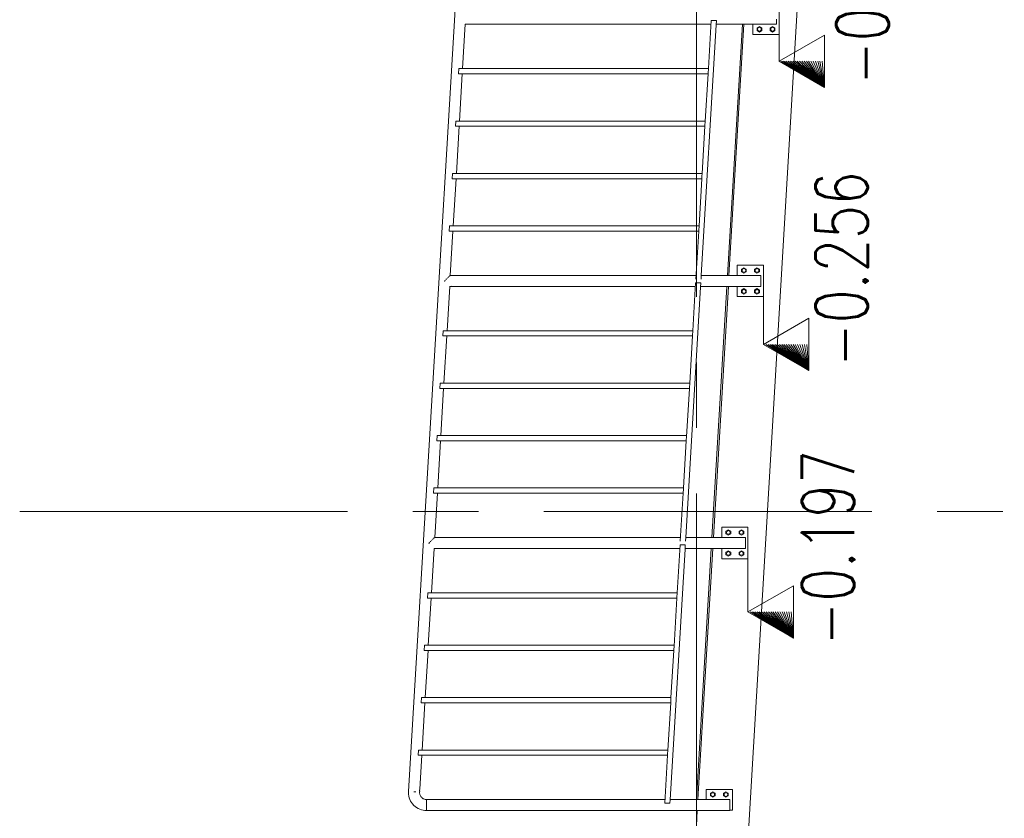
# Model space of a CAD drawing. Header units: millimetres. Extents: x 6807 to 7919, y 15387 to 15883.
# Tile 109 of 120: x 7708 to 7746, y 15581 to 15612. Entities that reach past the tile are written whole.
import ezdxf

# ---------------------------------------------------------------- set-up
doc = ezdxf.new("R2010")
doc.units = ezdxf.units.MM
doc.header["$LTSCALE"] = 10
doc.linetypes.add('MITTE', pattern=[2, 1.25, -0.25, 0.25, -0.25])
for name, color, linetype, lineweight in [('PS_Elev_flag', 4, 'Continuous', 13), ('PS_Object', 30, 'Continuous', 13), ('PS_SOLID', 7, 'Continuous', 30)]:
    doc.layers.add(name, color=color, linetype=linetype, lineweight=lineweight)
doc.styles.add('simplex', font='simplex.shx', dxfattribs={"width": 0.75})

# ---------------------------------------------------------------- blocks, each defined once
blk = doc.blocks.new('*X344')
at = {"color": 4}
for p, q in [((7735.747, 15592.375), (7735.747, 15589.144, -6.61)), ((7737.479, 15590.144, -6.61), (7735.747, 15589.144, -6.61)), ((7737.479, 15588.144, -6.61), (7737.479, 15590.144, -6.61)), ((7735.747, 15589.144, -6.61), (7737.479, 15588.144, -6.61)), ((7737.479, 15588.144, -6.61), (7735.747, 15589.144, -6.61)), ((7737.479, 15588.144, -6.61), (7735.834, 15589.144, -6.61)), ((7737.479, 15588.144, -6.61), (7735.92, 15589.144, -6.61)), ((7737.479, 15588.144, -6.61), (7736.007, 15589.144, -6.61)), ((7737.479, 15588.144, -6.61), (7736.093, 15589.144, -6.61)), ((7737.479, 15588.144, -6.61), (7736.18, 15589.144, -6.61)), ((7737.479, 15588.144, -6.61), (7736.267, 15589.144, -6.61)), ((7737.479, 15588.144, -6.61), (7736.353, 15589.144, -6.61)), ((7737.479, 15588.144, -6.61), (7736.44, 15589.144, -6.61)), ((7737.479, 15588.144, -6.61), (7736.526, 15589.144, -6.61)), ((7737.479, 15588.144, -6.61), (7736.613, 15589.144, -6.61)), ((7737.479, 15588.144, -6.61), (7736.7, 15589.144, -6.61)), ((7737.479, 15588.144, -6.61), (7736.786, 15589.144, -6.61)), ((7737.479, 15588.144, -6.61), (7736.873, 15589.144, -6.61)), ((7737.479, 15588.144, -6.61), (7736.959, 15589.144, -6.61)), ((7737.479, 15588.144, -6.61), (7737.046, 15589.144, -6.61)), ((7737.479, 15588.144, -6.61), (7737.133, 15589.144, -6.61)), ((7737.479, 15588.144, -6.61), (7737.219, 15589.144, -6.61)), ((7737.479, 15588.144, -6.61), (7737.306, 15589.144, -6.61)), ((7737.479, 15588.144, -6.61), (7737.392, 15589.144, -6.61)), ((7737.479, 15588.144, -6.61), (7737.479, 15589.144, -6.61))]:
    blk.add_line(p, q, dxfattribs=at)
at = {"color": 2, "style": 'simplex', "width": 0.75}
blk.add_text('-0.197', height=2, rotation=90, dxfattribs=at).set_placement((7739.798, 15587.863, -6.61))
blk = doc.blocks.new('*X345')
at = {"color": 4}
for p, q in [((7736.341, 15602.375), (7736.341, 15599.353, -6.61)), ((7738.073, 15600.353, -6.61), (7736.341, 15599.353, -6.61)), ((7738.073, 15598.353, -6.61), (7738.073, 15600.353, -6.61)), ((7736.341, 15599.353, -6.61), (7738.073, 15598.353, -6.61)), ((7738.073, 15598.353, -6.61), (7736.341, 15599.353, -6.61)), ((7738.073, 15598.353, -6.61), (7736.428, 15599.353, -6.61)), ((7738.073, 15598.353, -6.61), (7736.514, 15599.353, -6.61)), ((7738.073, 15598.353, -6.61), (7736.601, 15599.353, -6.61)), ((7738.073, 15598.353, -6.61), (7736.687, 15599.353, -6.61)), ((7738.073, 15598.353, -6.61), (7736.774, 15599.353, -6.61)), ((7738.073, 15598.353, -6.61), (7736.861, 15599.353, -6.61)), ((7738.073, 15598.353, -6.61), (7736.947, 15599.353, -6.61)), ((7738.073, 15598.353, -6.61), (7737.034, 15599.353, -6.61)), ((7738.073, 15598.353, -6.61), (7737.12, 15599.353, -6.61)), ((7738.073, 15598.353, -6.61), (7737.207, 15599.353, -6.61)), ((7738.073, 15598.353, -6.61), (7737.294, 15599.353, -6.61)), ((7738.073, 15598.353, -6.61), (7737.38, 15599.353, -6.61)), ((7738.073, 15598.353, -6.61), (7737.467, 15599.353, -6.61)), ((7738.073, 15598.353, -6.61), (7737.553, 15599.353, -6.61)), ((7738.073, 15598.353, -6.61), (7737.64, 15599.353, -6.61)), ((7738.073, 15598.353, -6.61), (7737.727, 15599.353, -6.61)), ((7738.073, 15598.353, -6.61), (7737.813, 15599.353, -6.61)), ((7738.073, 15598.353, -6.61), (7737.9, 15599.353, -6.61)), ((7738.073, 15598.353, -6.61), (7737.986, 15599.353, -6.61)), ((7738.073, 15598.353, -6.61), (7738.073, 15599.353, -6.61))]:
    blk.add_line(p, q, dxfattribs=at)
at = {"color": 2, "style": 'simplex', "width": 0.75}
blk.add_text('-0.256', height=2, rotation=90, dxfattribs=at).set_placement((7740.318, 15598.494, -6.61))
blk = doc.blocks.new('*X346')
at = {"color": 4}
for p, q in [((7736.935, 15612.375), (7736.935, 15610.155, -6.61)), ((7738.667, 15611.155, -6.61), (7736.935, 15610.155, -6.61)), ((7738.667, 15609.155, -6.61), (7738.667, 15611.155, -6.61)), ((7736.935, 15610.155, -6.61), (7738.667, 15609.155, -6.61)), ((7738.667, 15609.155, -6.61), (7736.935, 15610.155, -6.61)), ((7738.667, 15609.155, -6.61), (7737.022, 15610.155, -6.61)), ((7738.667, 15609.155, -6.61), (7737.108, 15610.155, -6.61)), ((7738.667, 15609.155, -6.61), (7737.195, 15610.155, -6.61)), ((7738.667, 15609.155, -6.61), (7737.281, 15610.155, -6.61)), ((7738.667, 15609.155, -6.61), (7737.368, 15610.155, -6.61)), ((7738.667, 15609.155, -6.61), (7737.455, 15610.155, -6.61)), ((7738.667, 15609.155, -6.61), (7737.541, 15610.155, -6.61)), ((7738.667, 15609.155, -6.61), (7737.628, 15610.155, -6.61)), ((7738.667, 15609.155, -6.61), (7737.714, 15610.155, -6.61)), ((7738.667, 15609.155, -6.61), (7737.801, 15610.155, -6.61)), ((7738.667, 15609.155, -6.61), (7737.888, 15610.155, -6.61)), ((7738.667, 15609.155, -6.61), (7737.974, 15610.155, -6.61)), ((7738.667, 15609.155, -6.61), (7738.061, 15610.155, -6.61)), ((7738.667, 15609.155, -6.61), (7738.148, 15610.155, -6.61)), ((7738.667, 15609.155, -6.61), (7738.234, 15610.155, -6.61)), ((7738.667, 15609.155, -6.61), (7738.321, 15610.155, -6.61)), ((7738.667, 15609.155, -6.61), (7738.407, 15610.155, -6.61)), ((7738.667, 15609.155, -6.61), (7738.494, 15610.155, -6.61)), ((7738.667, 15609.155, -6.61), (7738.581, 15610.155, -6.61)), ((7738.667, 15609.155, -6.61), (7738.667, 15610.155, -6.61))]:
    blk.add_line(p, q, dxfattribs=at)
at = {"color": 2, "style": 'simplex', "width": 0.75}
blk.add_text('-0.316', height=2, rotation=90, dxfattribs=at).set_placement((7741.116, 15609.249, -6.61))

msp = doc.modelspace()

# ---------------------------------------------------------------- linework, layer by layer
at = {"layer": 'PS_Object', "color": 5, "linetype": 'MITTE'}
for p, q in [((7733.779, 15501.166), (7733.779, 15744.157)), ((7707.966, 15592.97, -0.807), (7767.669, 15592.97, -0.807))]:
    msp.add_line(p, q, dxfattribs=at)
at = {"layer": 'PS_SOLID', "color": 253, "linetype": 'Continuous', "lineweight": 13, "extrusion": (-1, 6.12323e-17, 0)}
for p, q in [((7735.783, 15580.977, -6.61), (7744.802, 15733.361, -6.61)), ((7735.537, 15611.564, -6.61), (7734.968, 15601.987, -6.61)), ((7735.59, 15611.564, -6.61), (7735.023, 15601.987, -6.61)), ((7734.943, 15601.564, -6.61), (7734.374, 15591.987, -6.61)), ((7734.998, 15601.564, -6.61), (7734.431, 15591.987, -6.61)), ((7734.349, 15591.564, -6.61), (7733.78, 15581.986, -6.61)), ((7734.406, 15591.564, -6.61), (7733.839, 15581.986, -6.61)), ((7733.779, 15581.563, -6.61), (7733.779, 15580.977, -6.61)), ((7733.814, 15581.563, -6.61), (7733.779, 15580.977, -6.61))]:
    msp.add_line(p, q, dxfattribs=at)
at = {"layer": 'PS_SOLID', "color": 133, "linetype": 'Continuous', "lineweight": 13, "extrusion": (-1, 6.12323e-17, 0)}
for p, q in [((7726.307, 15641.336, -6.61), (7722.799, 15582.296, -6.61)), ((7736.935, 15611.175, -6.61), (7736.935, 15612.375, -6.61)), ((7734.345, 15611.706, -6.61), (7734.236, 15609.875, -6.61)), ((7734.545, 15611.706, -6.61), (7734.345, 15611.706, -6.61)), ((7734.535, 15611.539, -6.61), (7734.545, 15611.706, -6.61)), ((7736.835, 15611.721, -6.61), (7736.835, 15611.764, -6.61)), ((7736.835, 15611.681, -6.61), (7736.835, 15611.721, -6.61)), ((7724.861, 15609.875, -6.61), (7724.962, 15611.564, -6.61)), ((7724.961, 15611.564, -6.61), (7725.016, 15611.564, -6.61)), ((7725.016, 15611.564, -6.61), (7725.021, 15611.566, -6.61)), ((7725.018, 15611.564, -6.61), (7725.028, 15611.566, -6.61)), ((7725.021, 15611.566, -6.61), (7725.047, 15611.568, -6.61)), ((7725.04, 15611.567, -6.61), (7725.053, 15611.567, -6.61)), ((7725.047, 15611.568, -6.61), (7725.072, 15611.566, -6.61)), ((7725.066, 15611.566, -6.61), (7725.076, 15611.564, -6.61)), ((7725.072, 15611.566, -6.61), (7725.078, 15611.564, -6.61)), ((7725.078, 15611.564, -6.61), (7734.337, 15611.564, -6.61)), ((7733.967, 15601.978, -6.61), (7734.535, 15611.539, -6.61)), ((7734.537, 15611.564, -6.61), (7736.835, 15611.564, -6.61)), ((7735.935, 15611.564, -6.61), (7735.935, 15611.362, -6.61)), ((7735.935, 15611.362, -6.61), (7735.935, 15611.175, -6.61)), ((7736.185, 15611.479, -6.61), (7736.095, 15611.427, -6.61)), ((7736.095, 15611.427, -6.61), (7736.095, 15611.323, -6.61)), ((7736.275, 15611.427, -6.61), (7736.185, 15611.479, -6.61)), ((7736.275, 15611.323, -6.61), (7736.275, 15611.427, -6.61)), ((7736.685, 15611.479, -6.61), (7736.595, 15611.427, -6.61)), ((7736.595, 15611.427, -6.61), (7736.595, 15611.323, -6.61)), ((7736.775, 15611.427, -6.61), (7736.685, 15611.479, -6.61)), ((7736.775, 15611.323, -6.61), (7736.775, 15611.427, -6.61)), ((7736.835, 15611.645, -6.61), (7736.835, 15611.681, -6.61)), ((7736.835, 15611.614, -6.61), (7736.835, 15611.645, -6.61)), ((7736.835, 15611.589, -6.61), (7736.835, 15611.614, -6.61)), ((7736.835, 15611.572, -6.61), (7736.835, 15611.589, -6.61)), ((7736.835, 15611.564, -6.61), (7736.835, 15611.572, -6.61)), ((7735.935, 15611.175, -6.61), (7736.935, 15611.175, -6.61)), ((7736.095, 15611.323, -6.61), (7736.185, 15611.271, -6.61)), ((7736.185, 15611.271, -6.61), (7736.275, 15611.323, -6.61)), ((7736.595, 15611.323, -6.61), (7736.685, 15611.271, -6.61)), ((7736.685, 15611.271, -6.61), (7736.775, 15611.323, -6.61)), ((7724.718, 15609.875, -6.61), (7724.706, 15609.675, -6.61)), ((7724.932, 15609.875, -6.61), (7724.718, 15609.875, -6.61)), ((7734.174, 15609.875, -6.61), (7724.932, 15609.875, -6.61)), ((7734.236, 15609.875, -6.61), (7734.174, 15609.875, -6.61)), ((7734.226, 15609.695, -6.61), (7734.236, 15609.875, -6.61)), ((7724.706, 15609.675, -6.61), (7734.224, 15609.675, -6.61)), ((7724.742, 15607.875, -6.61), (7724.849, 15609.675, -6.61)), ((7734.224, 15609.675, -6.61), (7734.117, 15607.875, -6.61)), ((7734.224, 15609.675, -6.61), (7734.226, 15609.695, -6.61)), ((7724.599, 15607.875, -6.61), (7724.587, 15607.675, -6.61)), ((7724.587, 15607.675, -6.61), (7734.106, 15607.675, -6.61)), ((7724.813, 15607.875, -6.61), (7724.599, 15607.875, -6.61)), ((7724.624, 15605.875, -6.61), (7724.731, 15607.675, -6.61)), ((7734.056, 15607.875, -6.61), (7724.813, 15607.875, -6.61)), ((7734.106, 15607.675, -6.61), (7733.999, 15605.875, -6.61)), ((7734.117, 15607.875, -6.61), (7734.056, 15607.875, -6.61)), ((7734.107, 15607.695, -6.61), (7734.106, 15607.675, -6.61)), ((7734.107, 15607.695, -6.61), (7734.117, 15607.875, -6.61)), ((7724.48, 15605.875, -6.61), (7724.469, 15605.675, -6.61)), ((7724.694, 15605.875, -6.61), (7724.48, 15605.875, -6.61)), ((7733.937, 15605.875, -6.61), (7724.694, 15605.875, -6.61)), ((7733.999, 15605.875, -6.61), (7733.937, 15605.875, -6.61)), ((7733.987, 15605.675, -6.61), (7733.988, 15605.695, -6.61)), ((7733.988, 15605.695, -6.61), (7733.993, 15605.773, -6.61)), ((7733.993, 15605.773, -6.61), (7733.999, 15605.875, -6.61)), ((7724.469, 15605.675, -6.61), (7733.987, 15605.675, -6.61)), ((7724.505, 15603.875, -6.61), (7724.612, 15605.675, -6.61)), ((7733.987, 15605.675, -6.61), (7733.88, 15603.875, -6.61)), ((7724.362, 15603.875, -6.61), (7724.35, 15603.675, -6.61)), ((7724.575, 15603.875, -6.61), (7724.362, 15603.875, -6.61)), ((7733.818, 15603.875, -6.61), (7724.575, 15603.875, -6.61)), ((7733.88, 15603.875, -6.61), (7733.818, 15603.875, -6.61)), ((7733.869, 15603.695, -6.61), (7733.88, 15603.875, -6.61)), ((7724.35, 15603.675, -6.61), (7733.868, 15603.675, -6.61)), ((7724.393, 15601.987, -6.61), (7724.493, 15603.675, -6.61)), ((7733.868, 15603.675, -6.61), (7733.759, 15601.842, -6.61)), ((7733.868, 15603.684, -6.61), (7733.869, 15603.695, -6.61)), ((7733.868, 15603.675, -6.61), (7733.868, 15603.684, -6.61)), ((7736.341, 15602.375, -6.61), (7735.341, 15602.375, -6.61)), ((7735.341, 15602.375, -6.61), (7735.341, 15602.162, -6.61)), ((7736.341, 15601.175, -6.61), (7736.341, 15602.375, -6.61)), ((7724.351, 15601.949, -6.61), (7724.338, 15601.934, -6.61)), ((7724.373, 15601.969, -6.61), (7724.364, 15601.959, -6.61)), ((7724.387, 15601.982, -6.61), (7724.382, 15601.976, -6.61)), ((7724.392, 15601.987, -6.61), (7724.391, 15601.984, -6.61)), ((7724.415, 15601.987, -6.61), (7724.393, 15601.987, -6.61)), ((7724.418, 15601.985, -6.61), (7724.415, 15601.987, -6.61)), ((7724.423, 15601.984, -6.61), (7724.417, 15601.985, -6.61)), ((7724.439, 15601.983, -6.61), (7724.418, 15601.985, -6.61)), ((7724.446, 15601.983, -6.61), (7724.434, 15601.983, -6.61)), ((7724.466, 15601.983, -6.61), (7724.439, 15601.983, -6.61)), ((7724.472, 15601.983, -6.61), (7724.459, 15601.983, -6.61)), ((7724.487, 15601.985, -6.61), (7724.466, 15601.983, -6.61)), ((7724.489, 15601.985, -6.61), (7724.482, 15601.984, -6.61)), ((7724.491, 15601.987, -6.61), (7724.487, 15601.985, -6.61)), ((7733.768, 15601.987, -6.61), (7724.491, 15601.987, -6.61)), ((7733.959, 15601.842, -6.61), (7733.967, 15601.978, -6.61)), ((7736.241, 15601.987, -6.61), (7733.968, 15601.987, -6.61)), ((7735.341, 15602.162, -6.61), (7735.341, 15601.987, -6.61)), ((7735.591, 15602.279, -6.61), (7735.501, 15602.227, -6.61)), ((7735.501, 15602.227, -6.61), (7735.501, 15602.123, -6.61)), ((7735.501, 15602.123, -6.61), (7735.591, 15602.071, -6.61)), ((7735.681, 15602.227, -6.61), (7735.591, 15602.279, -6.61)), ((7735.591, 15602.071, -6.61), (7735.681, 15602.123, -6.61)), ((7735.681, 15602.123, -6.61), (7735.681, 15602.227, -6.61)), ((7736.091, 15602.279, -6.61), (7736.001, 15602.227, -6.61)), ((7736.001, 15602.227, -6.61), (7736.001, 15602.123, -6.61)), ((7736.001, 15602.123, -6.61), (7736.091, 15602.071, -6.61)), ((7736.181, 15602.227, -6.61), (7736.091, 15602.279, -6.61)), ((7736.091, 15602.071, -6.61), (7736.181, 15602.123, -6.61)), ((7736.181, 15602.123, -6.61), (7736.181, 15602.227, -6.61)), ((7736.241, 15601.982, -6.61), (7736.241, 15601.987, -6.61)), ((7736.241, 15601.969, -6.61), (7736.241, 15601.982, -6.61)), ((7736.241, 15601.949, -6.61), (7736.241, 15601.969, -6.61)), ((7736.241, 15601.921, -6.61), (7736.241, 15601.949, -6.61)), ((7724.178, 15601.764, -6.61), (7724.168, 15601.775, -6.61)), ((7724.168, 15601.775, -6.61), (7724.168, 15601.764, -6.61)), ((7724.168, 15601.764, -6.61), (7724.168, 15601.761, -6.61)), ((7724.168, 15601.761, -6.61), (7724.178, 15601.764, -6.61)), ((7724.195, 15601.807, -6.61), (7724.178, 15601.764, -6.61)), ((7724.243, 15601.848, -6.61), (7724.224, 15601.823, -6.61)), ((7724.285, 15601.887, -6.61), (7724.267, 15601.866, -6.61)), ((7724.267, 15599.875, -6.61), (7724.368, 15601.564, -6.61)), ((7724.321, 15601.921, -6.61), (7724.305, 15601.903, -6.61)), ((7724.367, 15601.564, -6.61), (7724.422, 15601.564, -6.61)), ((7724.422, 15601.564, -6.61), (7724.427, 15601.566, -6.61)), ((7724.423, 15601.564, -6.61), (7724.434, 15601.566, -6.61)), ((7724.427, 15601.566, -6.61), (7724.453, 15601.568, -6.61)), ((7724.446, 15601.567, -6.61), (7724.459, 15601.567, -6.61)), ((7724.453, 15601.568, -6.61), (7724.478, 15601.566, -6.61)), ((7724.472, 15601.566, -6.61), (7724.482, 15601.564, -6.61)), ((7724.478, 15601.566, -6.61), (7724.484, 15601.564, -6.61)), ((7724.484, 15601.564, -6.61), (7733.742, 15601.564, -6.61)), ((7733.751, 15601.706, -6.61), (7733.642, 15599.875, -6.61)), ((7733.951, 15601.706, -6.61), (7733.751, 15601.706, -6.61)), ((7733.941, 15601.539, -6.61), (7733.951, 15601.706, -6.61)), ((7733.943, 15601.564, -6.61), (7736.241, 15601.564, -6.61)), ((7735.341, 15601.564, -6.61), (7735.341, 15601.362, -6.61)), ((7736.241, 15601.887, -6.61), (7736.241, 15601.921, -6.61)), ((7736.241, 15601.848, -6.61), (7736.241, 15601.887, -6.61)), ((7736.241, 15601.807, -6.61), (7736.241, 15601.848, -6.61)), ((7736.241, 15601.764, -6.61), (7736.241, 15601.807, -6.61)), ((7736.241, 15601.721, -6.61), (7736.241, 15601.764, -6.61)), ((7736.241, 15601.681, -6.61), (7736.241, 15601.721, -6.61)), ((7736.241, 15601.645, -6.61), (7736.241, 15601.681, -6.61)), ((7736.241, 15601.614, -6.61), (7736.241, 15601.645, -6.61)), ((7736.241, 15601.589, -6.61), (7736.241, 15601.614, -6.61)), ((7736.241, 15601.572, -6.61), (7736.241, 15601.589, -6.61)), ((7736.241, 15601.564, -6.61), (7736.241, 15601.572, -6.61)), ((7733.373, 15591.978, -6.61), (7733.941, 15601.539, -6.61)), ((7735.341, 15601.362, -6.61), (7735.341, 15601.175, -6.61)), ((7735.591, 15601.479, -6.61), (7735.501, 15601.427, -6.61)), ((7735.501, 15601.427, -6.61), (7735.501, 15601.323, -6.61)), ((7735.501, 15601.323, -6.61), (7735.591, 15601.271, -6.61)), ((7735.681, 15601.427, -6.61), (7735.591, 15601.479, -6.61)), ((7735.591, 15601.271, -6.61), (7735.681, 15601.323, -6.61)), ((7735.681, 15601.323, -6.61), (7735.681, 15601.427, -6.61)), ((7736.091, 15601.479, -6.61), (7736.001, 15601.427, -6.61)), ((7736.001, 15601.427, -6.61), (7736.001, 15601.323, -6.61)), ((7736.001, 15601.323, -6.61), (7736.091, 15601.271, -6.61)), ((7736.181, 15601.427, -6.61), (7736.091, 15601.479, -6.61)), ((7736.091, 15601.271, -6.61), (7736.181, 15601.323, -6.61)), ((7736.181, 15601.323, -6.61), (7736.181, 15601.427, -6.61)), ((7735.341, 15601.175, -6.61), (7736.341, 15601.175, -6.61)), ((7724.124, 15599.875, -6.61), (7724.112, 15599.675, -6.61)), ((7724.338, 15599.875, -6.61), (7724.124, 15599.875, -6.61)), ((7733.58, 15599.875, -6.61), (7724.338, 15599.875, -6.61)), ((7733.642, 15599.875, -6.61), (7733.58, 15599.875, -6.61)), ((7733.63, 15599.675, -6.61), (7733.631, 15599.695, -6.61)), ((7733.631, 15599.695, -6.61), (7733.642, 15599.875, -6.61)), ((7724.112, 15599.675, -6.61), (7733.63, 15599.675, -6.61)), ((7724.148, 15597.875, -6.61), (7724.255, 15599.675, -6.61)), ((7733.63, 15599.675, -6.61), (7733.523, 15597.875, -6.61)), ((7724.005, 15597.875, -6.61), (7723.993, 15597.675, -6.61)), ((7724.219, 15597.875, -6.61), (7724.005, 15597.875, -6.61)), ((7733.462, 15597.875, -6.61), (7724.219, 15597.875, -6.61)), ((7733.523, 15597.875, -6.61), (7733.462, 15597.875, -6.61)), ((7733.513, 15597.695, -6.61), (7733.523, 15597.875, -6.61)), ((7723.993, 15597.675, -6.61), (7733.511, 15597.675, -6.61)), ((7724.03, 15595.875, -6.61), (7724.137, 15597.675, -6.61)), ((7733.401, 15595.819, -6.61), (7733.511, 15597.675, -6.61)), ((7733.511, 15597.675, -6.61), (7733.512, 15597.682, -6.61)), ((7733.512, 15597.682, -6.61), (7733.513, 15597.695, -6.61)), ((7723.886, 15595.875, -6.61), (7723.874, 15595.675, -6.61)), ((7723.874, 15595.675, -6.61), (7733.393, 15595.675, -6.61)), ((7724.1, 15595.875, -6.61), (7723.886, 15595.875, -6.61)), ((7723.911, 15593.875, -6.61), (7724.018, 15595.675, -6.61)), ((7733.343, 15595.875, -6.61), (7724.1, 15595.875, -6.61)), ((7733.393, 15595.675, -6.61), (7733.286, 15593.875, -6.61)), ((7733.405, 15595.875, -6.61), (7733.343, 15595.875, -6.61)), ((7733.393, 15595.675, -6.61), (7733.394, 15595.695, -6.61)), ((7733.394, 15595.695, -6.61), (7733.401, 15595.819, -6.61)), ((7723.768, 15593.875, -6.61), (7723.756, 15593.675, -6.61)), ((7723.756, 15593.675, -6.61), (7733.274, 15593.675, -6.61)), ((7723.981, 15593.875, -6.61), (7723.768, 15593.875, -6.61)), ((7723.799, 15591.987, -6.61), (7723.899, 15593.675, -6.61)), ((7733.224, 15593.875, -6.61), (7723.981, 15593.875, -6.61)), ((7733.274, 15593.675, -6.61), (7733.165, 15591.842, -6.61)), ((7733.286, 15593.875, -6.61), (7733.224, 15593.875, -6.61)), ((7733.274, 15593.675, -6.61), (7733.275, 15593.695, -6.61)), ((7733.275, 15593.695, -6.61), (7733.282, 15593.813, -6.61)), ((7733.282, 15593.813, -6.61), (7733.286, 15593.875, -6.61)), ((7735.747, 15592.375, -6.61), (7734.747, 15592.375, -6.61)), ((7734.747, 15592.375, -6.61), (7734.747, 15592.162, -6.61)), ((7734.997, 15592.279, -6.61), (7734.907, 15592.227, -6.61)), ((7734.907, 15592.227, -6.61), (7734.907, 15592.123, -6.61)), ((7735.087, 15592.227, -6.61), (7734.997, 15592.279, -6.61)), ((7735.087, 15592.123, -6.61), (7735.087, 15592.227, -6.61)), ((7735.497, 15592.279, -6.61), (7735.407, 15592.227, -6.61)), ((7735.407, 15592.227, -6.61), (7735.407, 15592.123, -6.61)), ((7735.587, 15592.227, -6.61), (7735.497, 15592.279, -6.61)), ((7735.587, 15592.123, -6.61), (7735.587, 15592.227, -6.61)), ((7735.747, 15591.175, -6.61), (7735.747, 15592.375, -6.61)), ((7723.601, 15591.807, -6.61), (7723.584, 15591.764, -6.61)), ((7723.649, 15591.848, -6.61), (7723.63, 15591.823, -6.61)), ((7723.691, 15591.887, -6.61), (7723.673, 15591.866, -6.61)), ((7723.727, 15591.921, -6.61), (7723.711, 15591.903, -6.61)), ((7723.757, 15591.949, -6.61), (7723.744, 15591.934, -6.61)), ((7723.779, 15591.969, -6.61), (7723.77, 15591.959, -6.61)), ((7723.793, 15591.982, -6.61), (7723.788, 15591.976, -6.61)), ((7723.798, 15591.987, -6.61), (7723.797, 15591.984, -6.61)), ((7723.82, 15591.987, -6.61), (7723.799, 15591.987, -6.61)), ((7723.824, 15591.985, -6.61), (7723.82, 15591.987, -6.61)), ((7723.829, 15591.984, -6.61), (7723.823, 15591.985, -6.61)), ((7723.845, 15591.983, -6.61), (7723.824, 15591.985, -6.61)), ((7723.852, 15591.983, -6.61), (7723.84, 15591.983, -6.61)), ((7723.872, 15591.983, -6.61), (7723.845, 15591.983, -6.61)), ((7723.878, 15591.983, -6.61), (7723.865, 15591.983, -6.61)), ((7723.893, 15591.985, -6.61), (7723.872, 15591.983, -6.61)), ((7723.895, 15591.985, -6.61), (7723.888, 15591.984, -6.61)), ((7723.897, 15591.987, -6.61), (7723.893, 15591.985, -6.61)), ((7733.174, 15591.987, -6.61), (7723.897, 15591.987, -6.61)), ((7733.365, 15591.842, -6.61), (7733.373, 15591.978, -6.61)), ((7735.647, 15591.987, -6.61), (7733.374, 15591.987, -6.61)), ((7734.747, 15592.162, -6.61), (7734.747, 15591.987, -6.61)), ((7734.907, 15592.123, -6.61), (7734.997, 15592.071, -6.61)), ((7734.997, 15592.071, -6.61), (7735.087, 15592.123, -6.61)), ((7735.407, 15592.123, -6.61), (7735.497, 15592.071, -6.61)), ((7735.497, 15592.071, -6.61), (7735.587, 15592.123, -6.61)), ((7735.647, 15591.982, -6.61), (7735.647, 15591.987, -6.61)), ((7735.647, 15591.969, -6.61), (7735.647, 15591.982, -6.61)), ((7735.647, 15591.949, -6.61), (7735.647, 15591.969, -6.61)), ((7735.647, 15591.921, -6.61), (7735.647, 15591.949, -6.61)), ((7735.647, 15591.887, -6.61), (7735.647, 15591.921, -6.61)), ((7735.647, 15591.848, -6.61), (7735.647, 15591.887, -6.61)), ((7735.647, 15591.807, -6.61), (7735.647, 15591.848, -6.61)), ((7735.647, 15591.764, -6.61), (7735.647, 15591.807, -6.61)), ((7723.584, 15591.764, -6.61), (7723.574, 15591.775, -6.61)), ((7723.574, 15591.775, -6.61), (7723.574, 15591.764, -6.61)), ((7723.574, 15591.764, -6.61), (7723.574, 15591.761, -6.61)), ((7723.574, 15591.761, -6.61), (7723.584, 15591.764, -6.61)), ((7723.673, 15589.875, -6.61), (7723.774, 15591.564, -6.61)), ((7723.772, 15591.564, -6.61), (7723.828, 15591.564, -6.61)), ((7723.828, 15591.564, -6.61), (7723.833, 15591.566, -6.61)), ((7723.829, 15591.564, -6.61), (7723.84, 15591.566, -6.61)), ((7723.833, 15591.566, -6.61), (7723.859, 15591.568, -6.61)), ((7723.852, 15591.567, -6.61), (7723.865, 15591.567, -6.61)), ((7723.859, 15591.568, -6.61), (7723.884, 15591.566, -6.61)), ((7723.878, 15591.566, -6.61), (7723.888, 15591.564, -6.61)), ((7723.884, 15591.566, -6.61), (7723.89, 15591.564, -6.61)), ((7723.89, 15591.564, -6.61), (7733.148, 15591.564, -6.61)), ((7732.779, 15581.978, -6.61), (7733.347, 15591.539, -6.61)), ((7733.157, 15591.706, -6.61), (7733.048, 15589.875, -6.61)), ((7733.357, 15591.706, -6.61), (7733.157, 15591.706, -6.61)), ((7733.347, 15591.539, -6.61), (7733.357, 15591.706, -6.61)), ((7733.349, 15591.564, -6.61), (7735.647, 15591.564, -6.61)), ((7734.747, 15591.564, -6.61), (7734.747, 15591.362, -6.61)), ((7734.997, 15591.479, -6.61), (7734.907, 15591.427, -6.61)), ((7734.907, 15591.427, -6.61), (7734.907, 15591.323, -6.61)), ((7735.087, 15591.427, -6.61), (7734.997, 15591.479, -6.61)), ((7735.087, 15591.323, -6.61), (7735.087, 15591.427, -6.61)), ((7735.497, 15591.479, -6.61), (7735.407, 15591.427, -6.61)), ((7735.407, 15591.427, -6.61), (7735.407, 15591.323, -6.61)), ((7735.587, 15591.427, -6.61), (7735.497, 15591.479, -6.61)), ((7735.587, 15591.323, -6.61), (7735.587, 15591.427, -6.61)), ((7735.647, 15591.721, -6.61), (7735.647, 15591.764, -6.61)), ((7735.647, 15591.681, -6.61), (7735.647, 15591.721, -6.61)), ((7735.647, 15591.645, -6.61), (7735.647, 15591.681, -6.61)), ((7735.647, 15591.614, -6.61), (7735.647, 15591.645, -6.61)), ((7735.647, 15591.589, -6.61), (7735.647, 15591.614, -6.61)), ((7735.647, 15591.572, -6.61), (7735.647, 15591.589, -6.61)), ((7735.647, 15591.564, -6.61), (7735.647, 15591.572, -6.61)), ((7734.747, 15591.362, -6.61), (7734.747, 15591.175, -6.61)), ((7734.747, 15591.175, -6.61), (7735.747, 15591.175, -6.61)), ((7734.907, 15591.323, -6.61), (7734.997, 15591.271, -6.61)), ((7734.997, 15591.271, -6.61), (7735.087, 15591.323, -6.61)), ((7735.407, 15591.323, -6.61), (7735.497, 15591.271, -6.61)), ((7735.497, 15591.271, -6.61), (7735.587, 15591.323, -6.61)), ((7723.53, 15589.875, -6.61), (7723.518, 15589.675, -6.61)), ((7723.518, 15589.675, -6.61), (7733.036, 15589.675, -6.61)), ((7723.743, 15589.875, -6.61), (7723.53, 15589.875, -6.61)), ((7723.554, 15587.875, -6.61), (7723.661, 15589.675, -6.61)), ((7732.986, 15589.875, -6.61), (7723.743, 15589.875, -6.61)), ((7733.036, 15589.675, -6.61), (7732.927, 15587.837, -6.61)), ((7733.048, 15589.875, -6.61), (7732.986, 15589.875, -6.61)), ((7733.036, 15589.675, -6.61), (7733.037, 15589.695, -6.61)), ((7733.037, 15589.695, -6.61), (7733.048, 15589.875, -6.61)), ((7723.411, 15587.875, -6.61), (7723.399, 15587.675, -6.61)), ((7723.399, 15587.675, -6.61), (7732.917, 15587.675, -6.61)), ((7723.625, 15587.875, -6.61), (7723.411, 15587.875, -6.61)), ((7723.436, 15585.875, -6.61), (7723.542, 15587.675, -6.61)), ((7732.868, 15587.875, -6.61), (7723.625, 15587.875, -6.61)), ((7732.917, 15587.675, -6.61), (7732.81, 15585.875, -6.61)), ((7732.929, 15587.875, -6.61), (7732.868, 15587.875, -6.61)), ((7732.917, 15587.675, -6.61), (7732.919, 15587.695, -6.61)), ((7732.919, 15587.695, -6.61), (7732.927, 15587.837, -6.61)), ((7732.927, 15587.837, -6.61), (7732.929, 15587.875, -6.61)), ((7723.292, 15585.875, -6.61), (7723.28, 15585.675, -6.61)), ((7723.506, 15585.875, -6.61), (7723.292, 15585.875, -6.61)), ((7732.749, 15585.875, -6.61), (7723.506, 15585.875, -6.61)), ((7732.81, 15585.875, -6.61), (7732.749, 15585.875, -6.61)), ((7732.804, 15585.773, -6.61), (7732.81, 15585.875, -6.61)), ((7723.28, 15585.675, -6.61), (7732.799, 15585.675, -6.61)), ((7723.317, 15583.875, -6.61), (7723.424, 15585.675, -6.61)), ((7732.799, 15585.675, -6.61), (7732.692, 15583.875, -6.61)), ((7732.799, 15585.675, -6.61), (7732.8, 15585.695, -6.61)), ((7732.8, 15585.695, -6.61), (7732.804, 15585.773, -6.61)), ((7723.174, 15583.875, -6.61), (7723.162, 15583.675, -6.61)), ((7723.162, 15583.675, -6.61), (7732.68, 15583.675, -6.61)), ((7723.387, 15583.875, -6.61), (7723.174, 15583.875, -6.61)), ((7723.228, 15582.388, -6.61), (7723.305, 15583.675, -6.61)), ((7732.63, 15583.875, -6.61), (7723.387, 15583.875, -6.61)), ((7732.68, 15583.675, -6.61), (7732.571, 15581.842, -6.61)), ((7732.692, 15583.875, -6.61), (7732.63, 15583.875, -6.61)), ((7732.68, 15583.684, -6.61), (7732.681, 15583.695, -6.61)), ((7732.68, 15583.675, -6.61), (7732.68, 15583.684, -6.61)), ((7732.681, 15583.695, -6.61), (7732.682, 15583.717, -6.61)), ((7732.682, 15583.717, -6.61), (7732.692, 15583.875, -6.61)), ((7722.798, 15582.296, -6.61), (7722.797, 15582.255, -6.61)), ((7722.797, 15582.255, -6.61), (7722.8, 15582.187, -6.61)), ((7722.799, 15582.296, -6.61), (7722.798, 15582.296, -6.61)), ((7722.799, 15582.296, -6.61), (7722.803, 15582.295, -6.61)), ((7722.8, 15582.187, -6.61), (7722.81, 15582.12, -6.61)), ((7722.81, 15582.12, -6.61), (7722.827, 15582.054, -6.61)), ((7722.827, 15582.054, -6.61), (7722.85, 15581.99, -6.61)), ((7722.999, 15582.284, -6.61), (7723.042, 15582.281, -6.61)), ((7723.042, 15582.281, -6.61), (7723.046, 15582.281, -6.61)), ((7723.063, 15582.28, -6.61), (7723.083, 15582.279, -6.61)), ((7723.22, 15582.271, -6.61), (7723.217, 15582.271, -6.61)), ((7723.221, 15582.271, -6.61), (7723.22, 15582.271, -6.61)), ((7723.221, 15582.271, -6.61), (7723.224, 15582.312, -6.61)), ((7723.221, 15582.255, -6.61), (7723.221, 15582.271, -6.61)), ((7723.222, 15582.228, -6.61), (7723.221, 15582.255, -6.61)), ((7723.225, 15582.376, -6.61), (7723.222, 15582.351, -6.61)), ((7723.222, 15582.344, -6.61), (7723.223, 15582.357, -6.61)), ((7723.222, 15582.351, -6.61), (7723.222, 15582.325, -6.61)), ((7723.222, 15582.321, -6.61), (7723.222, 15582.332, -6.61)), ((7723.222, 15582.325, -6.61), (7723.223, 15582.311, -6.61)), ((7723.226, 15582.202, -6.61), (7723.222, 15582.228, -6.61)), ((7723.224, 15582.312, -6.61), (7723.223, 15582.315, -6.61)), ((7723.223, 15582.311, -6.61), (7723.224, 15582.312, -6.61)), ((7723.224, 15582.37, -6.61), (7723.225, 15582.38, -6.61)), ((7723.228, 15582.39, -6.61), (7723.225, 15582.376, -6.61)), ((7723.233, 15582.177, -6.61), (7723.226, 15582.202, -6.61)), ((7723.227, 15582.386, -6.61), (7723.228, 15582.388, -6.61)), ((7723.228, 15582.388, -6.61), (7723.228, 15582.39, -6.61)), ((7723.241, 15582.152, -6.61), (7723.233, 15582.177, -6.61)), ((7723.253, 15582.128, -6.61), (7723.241, 15582.152, -6.61)), ((7723.266, 15582.106, -6.61), (7723.253, 15582.128, -6.61)), ((7723.282, 15582.085, -6.61), (7723.266, 15582.106, -6.61)), ((7723.299, 15582.065, -6.61), (7723.282, 15582.085, -6.61)), ((7723.319, 15582.047, -6.61), (7723.299, 15582.065, -6.61)), ((7723.34, 15582.032, -6.61), (7723.319, 15582.047, -6.61)), ((7723.363, 15582.018, -6.61), (7723.34, 15582.032, -6.61)), ((7735.153, 15582.375, -6.61), (7734.153, 15582.375, -6.61)), ((7734.153, 15582.375, -6.61), (7734.153, 15582.162, -6.61)), ((7734.153, 15582.162, -6.61), (7734.153, 15581.986, -6.61)), ((7734.403, 15582.279, -6.61), (7734.313, 15582.227, -6.61)), ((7734.313, 15582.227, -6.61), (7734.313, 15582.123, -6.61)), ((7734.313, 15582.123, -6.61), (7734.403, 15582.071, -6.61)), ((7734.493, 15582.227, -6.61), (7734.403, 15582.279, -6.61)), ((7734.403, 15582.071, -6.61), (7734.493, 15582.123, -6.61)), ((7734.493, 15582.123, -6.61), (7734.493, 15582.227, -6.61)), ((7734.903, 15582.279, -6.61), (7734.813, 15582.227, -6.61)), ((7734.813, 15582.227, -6.61), (7734.813, 15582.123, -6.61)), ((7734.813, 15582.123, -6.61), (7734.903, 15582.071, -6.61)), ((7734.993, 15582.227, -6.61), (7734.903, 15582.279, -6.61)), ((7734.903, 15582.071, -6.61), (7734.993, 15582.123, -6.61)), ((7734.993, 15582.123, -6.61), (7734.993, 15582.227, -6.61)), ((7735.153, 15581.575, -6.61), (7735.153, 15582.375, -6.61)), ((7722.85, 15581.99, -6.61), (7722.879, 15581.928, -6.61)), ((7722.879, 15581.928, -6.61), (7722.914, 15581.87, -6.61)), ((7722.914, 15581.87, -6.61), (7722.954, 15581.816, -6.61)), ((7722.954, 15581.816, -6.61), (7723, 15581.765, -6.61)), ((7723, 15581.765, -6.61), (7723.05, 15581.72, -6.61)), ((7723.05, 15581.72, -6.61), (7723.105, 15581.679, -6.61)), ((7723.105, 15581.679, -6.61), (7723.163, 15581.644, -6.61)), ((7723.386, 15582.007, -6.61), (7723.363, 15582.018, -6.61)), ((7723.411, 15581.998, -6.61), (7723.386, 15582.007, -6.61)), ((7723.437, 15581.992, -6.61), (7723.411, 15581.998, -6.61)), ((7723.463, 15581.988, -6.61), (7723.437, 15581.992, -6.61)), ((7723.489, 15581.987, -6.61), (7723.463, 15581.988, -6.61)), ((7723.489, 15581.986, -6.61), (7723.489, 15581.987, -6.61)), ((7723.536, 15581.986, -6.61), (7723.489, 15581.986, -6.61)), ((7723.489, 15581.986, -6.61), (7723.489, 15581.977, -6.61)), ((7723.489, 15581.977, -6.61), (7723.489, 15581.96, -6.61)), ((7723.489, 15581.96, -6.61), (7723.489, 15581.935, -6.61)), ((7723.489, 15581.935, -6.61), (7723.489, 15581.904, -6.61)), ((7723.489, 15581.904, -6.61), (7723.489, 15581.868, -6.61)), ((7723.489, 15581.868, -6.61), (7723.489, 15581.828, -6.61)), ((7723.489, 15581.828, -6.61), (7723.489, 15581.785, -6.61)), ((7723.489, 15581.785, -6.61), (7723.489, 15581.784, -6.61)), ((7723.489, 15581.784, -6.61), (7723.489, 15581.743, -6.61)), ((7723.489, 15581.743, -6.61), (7723.489, 15581.701, -6.61)), ((7723.489, 15581.701, -6.61), (7723.489, 15581.662, -6.61)), ((7723.489, 15581.662, -6.61), (7723.489, 15581.629, -6.61)), ((7723.538, 15581.986, -6.61), (7723.536, 15581.986, -6.61)), ((7723.555, 15581.982, -6.61), (7723.536, 15581.986, -6.61)), ((7723.54, 15581.985, -6.61), (7723.538, 15581.986, -6.61)), ((7723.562, 15581.982, -6.61), (7723.55, 15581.983, -6.61)), ((7723.583, 15581.982, -6.61), (7723.555, 15581.982, -6.61)), ((7723.588, 15581.983, -6.61), (7723.576, 15581.982, -6.61)), ((7723.602, 15581.986, -6.61), (7723.583, 15581.982, -6.61)), ((7723.6, 15581.986, -6.61), (7723.598, 15581.985, -6.61)), ((7723.602, 15581.986, -6.61), (7723.6, 15581.986, -6.61)), ((7732.579, 15581.986, -6.61), (7723.602, 15581.986, -6.61)), ((7732.571, 15581.842, -6.61), (7732.575, 15581.842, -6.61)), ((7732.575, 15581.842, -6.61), (7732.771, 15581.842, -6.61)), ((7732.771, 15581.842, -6.61), (7732.779, 15581.978, -6.61)), ((7735.053, 15581.986, -6.61), (7732.78, 15581.986, -6.61)), ((7735.053, 15581.977, -6.61), (7735.053, 15581.986, -6.61)), ((7735.053, 15581.96, -6.61), (7735.053, 15581.977, -6.61)), ((7735.053, 15581.935, -6.61), (7735.053, 15581.96, -6.61)), ((7735.053, 15581.904, -6.61), (7735.053, 15581.935, -6.61)), ((7735.053, 15581.868, -6.61), (7735.053, 15581.904, -6.61)), ((7735.053, 15581.828, -6.61), (7735.053, 15581.868, -6.61)), ((7735.053, 15581.785, -6.61), (7735.053, 15581.828, -6.61)), ((7735.053, 15581.743, -6.61), (7735.053, 15581.785, -6.61)), ((7735.053, 15581.701, -6.61), (7735.053, 15581.743, -6.61)), ((7735.053, 15581.662, -6.61), (7735.053, 15581.701, -6.61)), ((7735.053, 15581.629, -6.61), (7735.053, 15581.662, -6.61)), ((7723.163, 15581.644, -6.61), (7723.224, 15581.615, -6.61)), ((7723.224, 15581.615, -6.61), (7723.288, 15581.592, -6.61)), ((7723.288, 15581.592, -6.61), (7723.354, 15581.576, -6.61)), ((7723.354, 15581.576, -6.61), (7723.421, 15581.566, -6.61)), ((7723.421, 15581.566, -6.61), (7723.489, 15581.563, -6.61)), ((7723.489, 15581.629, -6.61), (7723.489, 15581.601, -6.61)), ((7723.489, 15581.601, -6.61), (7723.489, 15581.58, -6.61)), ((7723.489, 15581.58, -6.61), (7723.489, 15581.567, -6.61)), ((7723.489, 15581.567, -6.61), (7723.489, 15581.563, -6.61)), ((7723.489, 15581.563, -6.61), (7735.053, 15581.563, -6.61)), ((7735.053, 15581.601, -6.61), (7735.053, 15581.629, -6.61)), ((7735.053, 15581.58, -6.61), (7735.053, 15581.601, -6.61)), ((7735.053, 15581.567, -6.61), (7735.053, 15581.58, -6.61)), ((7735.053, 15581.575, -6.61), (7735.153, 15581.575, -6.61)), ((7735.053, 15581.563, -6.61), (7735.053, 15581.567, -6.61))]:
    msp.add_line(p, q, dxfattribs=at)
at = {"layer": 'PS_SOLID', "color": 133, "linetype": 'Continuous', "lineweight": 13}
for centre in [(7736.185, 15611.375, -6.61), (7736.685, 15611.375, -6.61), (7735.591, 15602.175, -6.61), (7736.091, 15602.175, -6.61), (7735.591, 15601.375, -6.61), (7736.091, 15601.375, -6.61), (7734.997, 15592.175, -6.61), (7735.497, 15592.175, -6.61), (7734.997, 15591.375, -6.61), (7735.497, 15591.375, -6.61), (7734.403, 15582.175, -6.61), (7734.903, 15582.175, -6.61)]:
    msp.add_circle(centre, 0.07, dxfattribs=at)

# ---------------------------------------------------------------- block references
at = {"layer": 'PS_Elev_flag'}
for name in ['*X346', '*X345', '*X344']:
    msp.add_blockref(name, (0, 0), dxfattribs=at)

doc.saveas('drawing.dxf')
